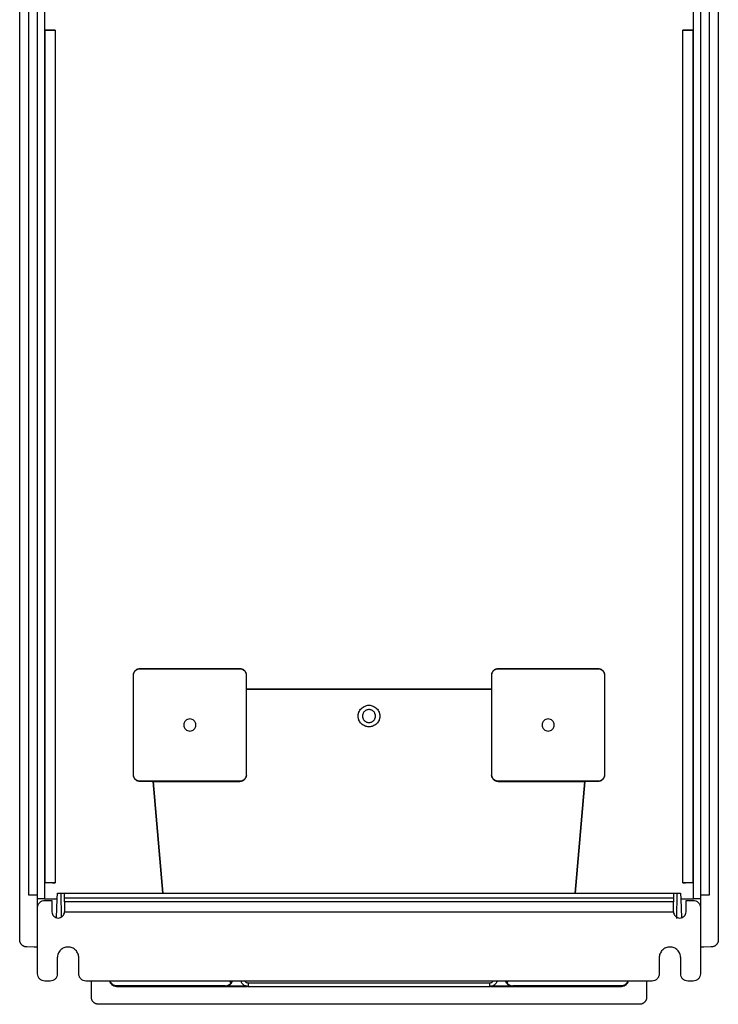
# Model space of a CAD drawing. Header units: millimetres. Extents: x 190.3 to 209.8, y 176 to 224.
# Tile 1 of 2: x 190.3 to 209.8, y 176 to 203.5. Entities that reach past the tile are written whole.
import ezdxf

# ---------------------------------------------------------------- set-up
doc = ezdxf.new("R2010")
doc.units = ezdxf.units.MM

msp = doc.modelspace()

# ---------------------------------------------------------------- linework, layer by layer
at = {"color": 7, "linetype": 'Continuous', "lineweight": 25}
for p, q in [((190.25, 177.801), (190.25, 221.194)), ((190.5, 221.179), (190.5, 179.059)), ((209.5, 179.059), (209.5, 221.179)), ((209.75, 221.194), (209.75, 177.801)), ((190.75, 178.949), (190.75, 220.376)), ((209.25, 220.376), (209.25, 178.949)), ((190.941, 210.642), (190.941, 178.949)), ((209.059, 178.949), (209.059, 210.642)), ((190.945, 203.494), (190.945, 203.204)), ((209.055, 203.204), (209.055, 203.494)), ((190.95, 203.199), (190.945, 203.204)), ((190.945, 203.204), (191.241, 203.204)), ((190.95, 203.199), (190.95, 179.399)), ((191.241, 203.204), (191.241, 179.394)), ((208.759, 203.204), (209.055, 203.204)), ((208.759, 179.394), (208.759, 203.204)), ((209.055, 203.204), (209.05, 203.199)), ((209.05, 179.399), (209.05, 203.199)), ((193.605, 185.374), (193.608, 185.37)), ((193.605, 185.374), (196.395, 185.374)), ((193.608, 185.37), (196.392, 185.37)), ((196.395, 185.374), (196.392, 185.37)), ((203.605, 185.374), (203.608, 185.37)), ((203.605, 185.374), (206.395, 185.374)), ((203.608, 185.37), (206.392, 185.37)), ((206.395, 185.374), (206.392, 185.37)), ((193.425, 185.194), (193.426, 185.193)), ((193.425, 182.404), (193.425, 185.194)), ((193.426, 185.193), (193.428, 185.19)), ((193.428, 182.407), (193.428, 185.19)), ((196.575, 185.194), (196.572, 185.19)), ((196.572, 185.19), (196.572, 182.407)), ((196.575, 185.194), (196.575, 184.799)), ((203.425, 185.194), (203.426, 185.193)), ((203.425, 184.799), (203.425, 185.194)), ((203.426, 185.193), (203.428, 185.19)), ((203.428, 182.407), (203.428, 185.19)), ((206.575, 185.194), (206.572, 185.19)), ((206.572, 185.19), (206.572, 182.407)), ((206.575, 185.194), (206.575, 182.404)), ((196.577, 184.797), (196.575, 184.799)), ((196.575, 184.799), (203.425, 184.799)), ((196.577, 182.402), (196.577, 184.797)), ((203.423, 184.797), (196.577, 184.797)), ((203.425, 184.799), (203.423, 184.797)), ((203.423, 184.797), (203.423, 182.402)), ((193.425, 182.404), (193.428, 182.407)), ((196.577, 182.402), (196.572, 182.407)), ((203.428, 182.407), (203.423, 182.402)), ((206.575, 182.404), (206.572, 182.407)), ((193.605, 182.224), (193.606, 182.225)), ((193.973, 182.224), (193.605, 182.224)), ((193.606, 182.225), (193.608, 182.227)), ((196.392, 182.227), (193.608, 182.227)), ((193.973, 182.224), (193.975, 182.222)), ((194.246, 179.099), (193.973, 182.224)), ((193.975, 182.222), (196.397, 182.222)), ((193.975, 182.222), (194.248, 179.099)), ((196.392, 182.227), (196.397, 182.222)), ((203.603, 182.222), (203.608, 182.227)), ((203.603, 182.222), (206.025, 182.222)), ((206.392, 182.227), (203.608, 182.227)), ((205.752, 179.099), (206.025, 182.222)), ((206.027, 182.224), (205.754, 179.099)), ((206.025, 182.222), (206.027, 182.224)), ((206.395, 182.224), (206.027, 182.224)), ((206.392, 182.227), (206.395, 182.224)), ((190.945, 179.394), (190.95, 179.399)), ((190.945, 179.394), (190.945, 178.949)), ((191.241, 179.394), (190.945, 179.394)), ((209.055, 179.394), (208.759, 179.394)), ((209.05, 179.399), (209.055, 179.394)), ((209.055, 178.949), (209.055, 179.394)), ((190.5, 179.059), (190.75, 179.059)), ((191.3, 178.949), (191.305, 179.099)), ((191.305, 179.099), (194.246, 179.099)), ((191.397, 179.099), (191.409, 178.433)), ((194.248, 179.099), (194.246, 179.099)), ((194.248, 179.099), (205.752, 179.099)), ((205.752, 179.099), (205.754, 179.099)), ((205.754, 179.099), (208.695, 179.099)), ((208.59, 178.399), (208.603, 179.099)), ((208.695, 179.099), (208.7, 178.949)), ((209.25, 179.059), (209.5, 179.059)), ((190.941, 178.949), (190.75, 178.949)), ((190.75, 178.716), (190.75, 178.949)), ((190.941, 178.949), (190.945, 178.949)), ((190.945, 178.949), (191.3, 178.949)), ((190.95, 178.899), (191.15, 178.899)), ((191.15, 178.899), (191.15, 178.583)), ((191.281, 178.417), (191.3, 178.949)), ((208.5, 178.964), (191.5, 178.964)), ((191.5, 178.865), (191.5, 178.964)), ((208.5, 178.865), (191.5, 178.865)), ((208.5, 178.964), (208.5, 178.865)), ((208.7, 178.949), (209.055, 178.949)), ((208.7, 178.949), (208.719, 178.417)), ((208.85, 178.583), (208.85, 178.899)), ((208.85, 178.899), (209.05, 178.899)), ((209.055, 178.949), (209.059, 178.949)), ((209.25, 178.949), (209.059, 178.949)), ((209.25, 178.949), (209.25, 178.716)), ((190.75, 176.849), (190.75, 178.699)), ((191.5, 178.583), (208.5, 178.583)), ((209.25, 178.699), (209.25, 176.849)), ((190.749, 178.143), (190.75, 178.199)), ((209.25, 178.199), (209.251, 178.143)), ((190.75, 178.143), (190.749, 178.143)), ((209.251, 178.143), (209.25, 178.143)), ((190.657, 177.599), (190.448, 177.601)), ((190.75, 177.599), (190.657, 177.599)), ((209.343, 177.599), (209.25, 177.599)), ((209.552, 177.601), (209.343, 177.599)), ((191.3, 177.299), (191.3, 176.849)), ((191.9, 176.849), (191.9, 177.299)), ((208.1, 177.299), (208.1, 176.849)), ((208.7, 176.849), (208.7, 177.299)), ((191.1, 176.649), (190.95, 176.649)), ((207.9, 176.649), (192.1, 176.649)), ((192.25, 176.199), (192.25, 176.649)), ((196.106, 176.649), (196.148, 176.599)), ((196.148, 176.599), (196.174, 176.649)), ((196.623, 176.597), (203.377, 176.597)), ((196.623, 176.597), (196.623, 176.499)), ((203.377, 176.499), (203.377, 176.597)), ((203.826, 176.649), (203.852, 176.599)), ((207.75, 176.649), (207.75, 176.199)), ((209.05, 176.649), (208.9, 176.649)), ((192.964, 176.513), (192.95, 176.499)), ((192.95, 176.499), (196.606, 176.499)), ((195.986, 176.513), (192.964, 176.513)), ((195.996, 176.503), (195.986, 176.513)), ((196.601, 176.503), (195.996, 176.503)), ((196.623, 176.499), (203.377, 176.499)), ((203.394, 176.499), (207.05, 176.499)), ((204.004, 176.503), (203.407, 176.503)), ((204.014, 176.513), (204.004, 176.503)), ((207.036, 176.513), (204.014, 176.513)), ((207.036, 176.513), (207.05, 176.499)), ((207.55, 175.999), (192.45, 175.999))]:
    msp.add_line(p, q, dxfattribs=at)
for points, knots in [([(191.241, 203.204), (191.236, 203.204), (191.226, 203.203), (191.211, 203.203), (191.195, 203.203), (191.179, 203.202), (191.162, 203.202), (191.144, 203.201), (191.126, 203.201), (191.102, 203.2), (191.07, 203.2), (191.031, 203.199), (190.991, 203.199), (190.964, 203.199), (190.95, 203.199)], [0, 0, 0, 0, 0.062882, 0.125439, 0.187781, 0.250017, 0.312257, 0.37461, 0.437186, 0.500093, 0.625483, 0.750013, 0.874559, 1, 1, 1, 1]), ([(209.05, 203.199), (209.043, 203.199), (209.029, 203.199), (209.009, 203.199), (208.989, 203.199), (208.969, 203.199), (208.949, 203.2), (208.93, 203.2), (208.911, 203.2), (208.886, 203.201), (208.855, 203.201), (208.821, 203.202), (208.789, 203.203), (208.769, 203.204), (208.759, 203.204)], [0, 0, 0, 0, 0.0628633, 0.125405, 0.1877334, 0.249958, 0.3121886, 0.3745353, 0.4371074, 0.5000129, 0.6254085, 0.7499531, 0.8745246, 1, 1, 1, 1]), ([(193.425, 185.194), (193.425, 185.198), (193.425, 185.207), (193.427, 185.221), (193.429, 185.234), (193.433, 185.247), (193.44, 185.267), (193.453, 185.293), (193.477, 185.322), (193.505, 185.345), (193.534, 185.36), (193.56, 185.369), (193.582, 185.373), (193.597, 185.373), (193.605, 185.374)], [0, 0, 0, 0, 0.0483014, 0.0962009, 0.1439733, 0.1918958, 0.2402428, 0.3700566, 0.5000484, 0.6298493, 0.759854, 0.8400621, 0.9196829, 1, 1, 1, 1]), ([(193.428, 185.19), (193.429, 185.195), (193.429, 185.204), (193.43, 185.217), (193.433, 185.23), (193.436, 185.243), (193.44, 185.255), (193.445, 185.267), (193.451, 185.278), (193.458, 185.289), (193.465, 185.299), (193.473, 185.309), (193.483, 185.32), (193.498, 185.333), (193.517, 185.346), (193.538, 185.356), (193.56, 185.364), (193.584, 185.369), (193.6, 185.37), (193.608, 185.37)], [0, 0, 0, 0, 0.047741, 0.095025, 0.141854, 0.188227, 0.234145, 0.279609, 0.324619, 0.369175, 0.413278, 0.456928, 0.500126, 0.579627, 0.660649, 0.743194, 0.827266, 0.912867, 1, 1, 1, 1]), ([(196.392, 185.37), (196.396, 185.37), (196.405, 185.37), (196.418, 185.368), (196.431, 185.366), (196.444, 185.363), (196.456, 185.358), (196.468, 185.353), (196.479, 185.348), (196.49, 185.341), (196.5, 185.334), (196.51, 185.326), (196.521, 185.315), (196.534, 185.301), (196.547, 185.282), (196.558, 185.261), (196.565, 185.239), (196.571, 185.215), (196.571, 185.199), (196.572, 185.19)], [0, 0, 0, 0, 0.047741, 0.095025, 0.141854, 0.188227, 0.234145, 0.279609, 0.324619, 0.369175, 0.413278, 0.456928, 0.500126, 0.579627, 0.660649, 0.743194, 0.827266, 0.912867, 1, 1, 1, 1]), ([(196.395, 185.374), (196.4, 185.374), (196.409, 185.373), (196.422, 185.372), (196.435, 185.369), (196.449, 185.366), (196.469, 185.359), (196.495, 185.345), (196.523, 185.322), (196.547, 185.293), (196.561, 185.265), (196.57, 185.239), (196.574, 185.216), (196.575, 185.201), (196.575, 185.194)], [0, 0, 0, 0, 0.048303, 0.096203, 0.143976, 0.191897, 0.240243, 0.370057, 0.500048, 0.62985, 0.759854, 0.840064, 0.919685, 1, 1, 1, 1]), ([(203.425, 185.194), (203.425, 185.198), (203.425, 185.207), (203.427, 185.221), (203.429, 185.234), (203.433, 185.247), (203.44, 185.267), (203.453, 185.293), (203.477, 185.322), (203.505, 185.345), (203.534, 185.36), (203.56, 185.369), (203.582, 185.373), (203.597, 185.373), (203.605, 185.374)], [0, 0, 0, 0, 0.048301, 0.096201, 0.143973, 0.191896, 0.240243, 0.370056, 0.500048, 0.629849, 0.759854, 0.840062, 0.919683, 1, 1, 1, 1]), ([(203.428, 185.19), (203.429, 185.195), (203.429, 185.204), (203.43, 185.217), (203.433, 185.23), (203.436, 185.243), (203.44, 185.255), (203.445, 185.267), (203.451, 185.278), (203.458, 185.289), (203.465, 185.299), (203.473, 185.309), (203.483, 185.32), (203.498, 185.333), (203.517, 185.346), (203.538, 185.356), (203.56, 185.364), (203.584, 185.369), (203.6, 185.37), (203.608, 185.37)], [0, 0, 0, 0, 0.047741, 0.095025, 0.141854, 0.188227, 0.234145, 0.279609, 0.324619, 0.369175, 0.413278, 0.456928, 0.500126, 0.579627, 0.660649, 0.743194, 0.827266, 0.912867, 1, 1, 1, 1]), ([(206.392, 185.37), (206.396, 185.37), (206.405, 185.37), (206.418, 185.368), (206.431, 185.366), (206.444, 185.363), (206.456, 185.358), (206.468, 185.353), (206.479, 185.348), (206.49, 185.341), (206.5, 185.334), (206.51, 185.326), (206.521, 185.315), (206.534, 185.301), (206.547, 185.282), (206.558, 185.261), (206.565, 185.239), (206.571, 185.215), (206.571, 185.199), (206.572, 185.19)], [0, 0, 0, 0, 0.047741, 0.095025, 0.141854, 0.188227, 0.234145, 0.279609, 0.324619, 0.369175, 0.413278, 0.456928, 0.500126, 0.579627, 0.660649, 0.743194, 0.827266, 0.912867, 1, 1, 1, 1]), ([(206.395, 185.374), (206.4, 185.374), (206.409, 185.373), (206.422, 185.372), (206.435, 185.369), (206.449, 185.366), (206.469, 185.359), (206.495, 185.345), (206.523, 185.322), (206.547, 185.293), (206.561, 185.265), (206.57, 185.239), (206.574, 185.216), (206.575, 185.201), (206.575, 185.194)], [0, 0, 0, 0, 0.048301, 0.096201, 0.143973, 0.191896, 0.240243, 0.370057, 0.500049, 0.62985, 0.759854, 0.840062, 0.919683, 1, 1, 1, 1]), ([(199.699, 184.049), (199.699, 184.054), (199.699, 184.065), (199.7, 184.081), (199.702, 184.097), (199.705, 184.113), (199.709, 184.129), (199.714, 184.144), (199.725, 184.174), (199.746, 184.215), (199.785, 184.263), (199.833, 184.302), (199.887, 184.33), (199.943, 184.347), (200, 184.352), (200.057, 184.347), (200.113, 184.33), (200.167, 184.302), (200.214, 184.263), (200.254, 184.215), (200.277, 184.17), (200.29, 184.133), (200.296, 184.105), (200.301, 184.077), (200.301, 184.058), (200.301, 184.049)], [0, 0, 0, 0, 0.01728, 0.034438, 0.051522, 0.068583, 0.085671, 0.102837, 0.120131, 0.185082, 0.250089, 0.315039, 0.380046, 0.440002, 0.500014, 0.55997, 0.619983, 0.684933, 0.74994, 0.81489, 0.879897, 0.910048, 0.939935, 0.969829, 1, 1, 1, 1]), ([(200.18, 184.049), (200.18, 184.053), (200.18, 184.062), (200.178, 184.076), (200.176, 184.089), (200.172, 184.102), (200.165, 184.122), (200.152, 184.148), (200.128, 184.177), (200.1, 184.2), (200.068, 184.217), (200.034, 184.227), (200, 184.23), (199.966, 184.227), (199.932, 184.217), (199.9, 184.2), (199.872, 184.177), (199.848, 184.148), (199.834, 184.12), (199.825, 184.094), (199.821, 184.071), (199.82, 184.056), (199.82, 184.049)], [0, 0, 0, 0, 0.024148, 0.048096, 0.071983, 0.095946, 0.120123, 0.185057, 0.250087, 0.315021, 0.38005, 0.43999, 0.500024, 0.559964, 0.619998, 0.684933, 0.749962, 0.814896, 0.879926, 0.920037, 0.959848, 1, 1, 1, 1]), ([(195.17, 183.799), (195.17, 183.821), (195.166, 183.843), (195.149, 183.884), (195.136, 183.903), (195.104, 183.935), (195.086, 183.947), (195.044, 183.964), (195.022, 183.969), (194.978, 183.969), (194.956, 183.964), (194.914, 183.947), (194.896, 183.935), (194.864, 183.903), (194.851, 183.884), (194.834, 183.843), (194.83, 183.821), (194.83, 183.799)], [0, 0, 0, 0, 0.125, 0.125, 0.25, 0.25, 0.375, 0.375, 0.5, 0.5, 0.625, 0.625, 0.75, 0.75, 0.875, 0.875, 1, 1, 1, 1]), ([(200.301, 184.049), (200.301, 184.043), (200.301, 184.032), (200.3, 184.016), (200.298, 184), (200.295, 183.984), (200.291, 183.969), (200.286, 183.953), (200.275, 183.924), (200.254, 183.882), (200.215, 183.834), (200.167, 183.795), (200.113, 183.767), (200.057, 183.751), (200, 183.746), (199.943, 183.751), (199.887, 183.767), (199.833, 183.795), (199.786, 183.834), (199.746, 183.882), (199.723, 183.927), (199.71, 183.965), (199.704, 183.992), (199.699, 184.02), (199.699, 184.039), (199.699, 184.049)], [0, 0, 0, 0, 0.01728, 0.034438, 0.051522, 0.068583, 0.085671, 0.102837, 0.120131, 0.185082, 0.250089, 0.315039, 0.380046, 0.440002, 0.500014, 0.55997, 0.619983, 0.684933, 0.74994, 0.81489, 0.879897, 0.910048, 0.939935, 0.969829, 1, 1, 1, 1]), ([(199.82, 184.049), (199.82, 184.044), (199.82, 184.035), (199.822, 184.022), (199.824, 184.008), (199.828, 183.995), (199.835, 183.975), (199.848, 183.949), (199.872, 183.921), (199.9, 183.897), (199.932, 183.881), (199.966, 183.871), (200, 183.868), (200.034, 183.871), (200.068, 183.881), (200.1, 183.897), (200.128, 183.921), (200.152, 183.949), (200.166, 183.978), (200.175, 184.004), (200.179, 184.026), (200.18, 184.041), (200.18, 184.049)], [0, 0, 0, 0, 0.024148, 0.048096, 0.071983, 0.095946, 0.120123, 0.185057, 0.250087, 0.315021, 0.38005, 0.43999, 0.500024, 0.559964, 0.619998, 0.684933, 0.749962, 0.814896, 0.879926, 0.920037, 0.959848, 1, 1, 1, 1]), ([(205.17, 183.799), (205.17, 183.821), (205.166, 183.843), (205.149, 183.884), (205.136, 183.903), (205.104, 183.935), (205.086, 183.947), (205.044, 183.964), (205.022, 183.969), (204.978, 183.969), (204.956, 183.964), (204.914, 183.947), (204.896, 183.935), (204.864, 183.903), (204.851, 183.884), (204.834, 183.843), (204.83, 183.821), (204.83, 183.799)], [0, 0, 0, 0, 0.125, 0.125, 0.25, 0.25, 0.375, 0.375, 0.5, 0.5, 0.625, 0.625, 0.75, 0.75, 0.875, 0.875, 1, 1, 1, 1]), ([(194.83, 183.799), (194.83, 183.777), (194.834, 183.754), (194.851, 183.713), (194.864, 183.694), (194.896, 183.663), (194.914, 183.65), (194.956, 183.633), (194.978, 183.629), (195.022, 183.629), (195.044, 183.633), (195.086, 183.65), (195.104, 183.663), (195.136, 183.694), (195.149, 183.713), (195.166, 183.754), (195.17, 183.777), (195.17, 183.799)], [0, 0, 0, 0, 0.125, 0.125, 0.25, 0.25, 0.375, 0.375, 0.5, 0.5, 0.625, 0.625, 0.75, 0.75, 0.875, 0.875, 1, 1, 1, 1]), ([(204.83, 183.799), (204.83, 183.777), (204.834, 183.754), (204.851, 183.713), (204.864, 183.694), (204.896, 183.663), (204.914, 183.65), (204.956, 183.633), (204.978, 183.629), (205.022, 183.629), (205.044, 183.633), (205.086, 183.65), (205.104, 183.663), (205.136, 183.694), (205.149, 183.713), (205.166, 183.754), (205.17, 183.777), (205.17, 183.799)], [0, 0, 0, 0, 0.125, 0.125, 0.25, 0.25, 0.375, 0.375, 0.5, 0.5, 0.625, 0.625, 0.75, 0.75, 0.875, 0.875, 1, 1, 1, 1]), ([(193.605, 182.224), (193.6, 182.224), (193.591, 182.224), (193.578, 182.226), (193.565, 182.228), (193.551, 182.232), (193.531, 182.239), (193.505, 182.252), (193.477, 182.276), (193.453, 182.304), (193.439, 182.333), (193.43, 182.359), (193.426, 182.381), (193.425, 182.396), (193.425, 182.404)], [0, 0, 0, 0, 0.0483014, 0.0962009, 0.1439733, 0.1918958, 0.2402428, 0.3700566, 0.5000484, 0.6298493, 0.759854, 0.8400621, 0.9196829, 1, 1, 1, 1]), ([(193.608, 182.227), (193.604, 182.227), (193.595, 182.228), (193.582, 182.229), (193.569, 182.232), (193.556, 182.235), (193.544, 182.239), (193.532, 182.244), (193.521, 182.25), (193.51, 182.256), (193.5, 182.264), (193.49, 182.271), (193.479, 182.282), (193.466, 182.297), (193.453, 182.316), (193.442, 182.336), (193.435, 182.359), (193.429, 182.383), (193.429, 182.399), (193.428, 182.407)], [0, 0, 0, 0, 0.047741, 0.095025, 0.141854, 0.188227, 0.234145, 0.279609, 0.324619, 0.369175, 0.413278, 0.456928, 0.500126, 0.579627, 0.660649, 0.743194, 0.827266, 0.912867, 1, 1, 1, 1]), ([(196.572, 182.407), (196.571, 182.403), (196.571, 182.394), (196.57, 182.38), (196.567, 182.367), (196.564, 182.355), (196.56, 182.342), (196.555, 182.331), (196.549, 182.319), (196.542, 182.309), (196.535, 182.298), (196.527, 182.289), (196.517, 182.277), (196.502, 182.265), (196.483, 182.252), (196.462, 182.241), (196.44, 182.233), (196.416, 182.228), (196.4, 182.228), (196.392, 182.227)], [0, 0, 0, 0, 0.0477407, 0.0950252, 0.1418538, 0.1882271, 0.2341453, 0.2796091, 0.3246187, 0.3691747, 0.4132775, 0.4569277, 0.5001258, 0.5796269, 0.6606488, 0.7431943, 0.8272663, 0.9128674, 1, 1, 1, 1]), ([(196.577, 182.402), (196.577, 182.397), (196.576, 182.388), (196.575, 182.375), (196.572, 182.362), (196.569, 182.348), (196.562, 182.328), (196.548, 182.302), (196.525, 182.274), (196.496, 182.25), (196.468, 182.236), (196.442, 182.227), (196.419, 182.223), (196.404, 182.222), (196.397, 182.222)], [0, 0, 0, 0, 0.048301, 0.096201, 0.143973, 0.191896, 0.240243, 0.370057, 0.500048, 0.629849, 0.759854, 0.840062, 0.919683, 1, 1, 1, 1]), ([(203.603, 182.222), (203.599, 182.222), (203.59, 182.222), (203.576, 182.224), (203.563, 182.226), (203.55, 182.23), (203.53, 182.237), (203.504, 182.25), (203.475, 182.274), (203.452, 182.302), (203.437, 182.331), (203.428, 182.357), (203.424, 182.379), (203.424, 182.394), (203.423, 182.402)], [0, 0, 0, 0, 0.048301, 0.096201, 0.143973, 0.191896, 0.240243, 0.370057, 0.500049, 0.62985, 0.759854, 0.840062, 0.919683, 1, 1, 1, 1]), ([(203.608, 182.227), (203.604, 182.227), (203.595, 182.228), (203.582, 182.229), (203.569, 182.232), (203.556, 182.235), (203.544, 182.239), (203.532, 182.244), (203.521, 182.25), (203.51, 182.256), (203.5, 182.264), (203.49, 182.271), (203.479, 182.282), (203.466, 182.297), (203.453, 182.316), (203.442, 182.336), (203.435, 182.359), (203.429, 182.383), (203.429, 182.399), (203.428, 182.407)], [0, 0, 0, 0, 0.047741, 0.095025, 0.141854, 0.188227, 0.234145, 0.279609, 0.324619, 0.369175, 0.413278, 0.456928, 0.500126, 0.579627, 0.660649, 0.743194, 0.827266, 0.912867, 1, 1, 1, 1]), ([(206.572, 182.407), (206.571, 182.403), (206.571, 182.394), (206.57, 182.38), (206.567, 182.367), (206.564, 182.355), (206.56, 182.342), (206.555, 182.331), (206.549, 182.319), (206.542, 182.309), (206.535, 182.298), (206.527, 182.289), (206.517, 182.277), (206.502, 182.265), (206.483, 182.252), (206.462, 182.241), (206.44, 182.233), (206.416, 182.228), (206.4, 182.228), (206.392, 182.227)], [0, 0, 0, 0, 0.047741, 0.095025, 0.141854, 0.188227, 0.234145, 0.279609, 0.324619, 0.369175, 0.413278, 0.456928, 0.500126, 0.579627, 0.660649, 0.743194, 0.827266, 0.912867, 1, 1, 1, 1]), ([(206.575, 182.404), (206.575, 182.399), (206.575, 182.39), (206.573, 182.377), (206.571, 182.363), (206.567, 182.35), (206.56, 182.33), (206.547, 182.304), (206.523, 182.276), (206.495, 182.252), (206.466, 182.237), (206.44, 182.229), (206.418, 182.225), (206.403, 182.224), (206.395, 182.224)], [0, 0, 0, 0, 0.048301, 0.096201, 0.143973, 0.191896, 0.240243, 0.370057, 0.500049, 0.62985, 0.759854, 0.840062, 0.919683, 1, 1, 1, 1]), ([(190.95, 179.399), (190.957, 179.399), (190.971, 179.399), (190.991, 179.399), (191.011, 179.398), (191.031, 179.398), (191.051, 179.398), (191.07, 179.398), (191.089, 179.397), (191.114, 179.397), (191.145, 179.396), (191.179, 179.395), (191.211, 179.395), (191.231, 179.394), (191.241, 179.394)], [0, 0, 0, 0, 0.062863, 0.125405, 0.187733, 0.249958, 0.312189, 0.374535, 0.437107, 0.500013, 0.625408, 0.749953, 0.874525, 1, 1, 1, 1]), ([(208.759, 179.394), (208.764, 179.394), (208.774, 179.394), (208.789, 179.395), (208.805, 179.395), (208.821, 179.395), (208.838, 179.396), (208.856, 179.396), (208.874, 179.397), (208.898, 179.397), (208.93, 179.398), (208.969, 179.398), (209.009, 179.399), (209.036, 179.399), (209.05, 179.399)], [0, 0, 0, 0, 0.062882, 0.125439, 0.187781, 0.250017, 0.312257, 0.37461, 0.437186, 0.500093, 0.625483, 0.750013, 0.874559, 1, 1, 1, 1]), ([(191.5, 178.964), (191.5, 178.972), (191.5, 178.99), (191.5, 179.036), (191.5, 179.074), (191.5, 179.096), (191.5, 179.099)], [0, 0, 0, 0, 0.320361, 0.640723, 0.961084, 1, 1, 1, 1]), ([(208.5, 179.099), (208.5, 179.096), (208.5, 179.074), (208.5, 179.036), (208.5, 178.99), (208.5, 178.972), (208.5, 178.964)], [0, 0, 0, 0, 0.038916, 0.359277, 0.679639, 1, 1, 1, 1]), ([(190.75, 178.699), (190.75, 178.725), (190.755, 178.751), (190.775, 178.799), (190.79, 178.822), (190.827, 178.859), (190.849, 178.874), (190.898, 178.894), (190.924, 178.899), (190.95, 178.899)], [0, 0, 0, 0, 0.25, 0.25, 0.5, 0.5, 0.75, 0.75, 1, 1, 1, 1]), ([(191.5, 178.865), (191.5, 178.855), (191.5, 178.84), (191.5, 178.803), (191.5, 178.78), (191.5, 178.73), (191.5, 178.702), (191.5, 178.644), (191.5, 178.614), (191.5, 178.583)], [0, 0, 0, 0, 0.25, 0.25, 0.5, 0.5, 0.75, 0.75, 1, 1, 1, 1]), ([(208.5, 178.583), (208.5, 178.614), (208.5, 178.644), (208.5, 178.702), (208.5, 178.73), (208.5, 178.78), (208.5, 178.803), (208.5, 178.84), (208.5, 178.855), (208.5, 178.865)], [0, 0, 0, 0, 0.25, 0.25, 0.5, 0.5, 0.75, 0.75, 1, 1, 1, 1]), ([(209.05, 178.899), (209.076, 178.899), (209.102, 178.894), (209.151, 178.874), (209.173, 178.859), (209.21, 178.822), (209.225, 178.799), (209.245, 178.751), (209.25, 178.725), (209.25, 178.699)], [0, 0, 0, 0, 0.25, 0.25, 0.5, 0.5, 0.75, 0.75, 1, 1, 1, 1]), ([(191.15, 178.583), (191.15, 178.56), (191.155, 178.537), (191.172, 178.495), (191.185, 178.476), (191.217, 178.443), (191.237, 178.43), (191.279, 178.413), (191.302, 178.408), (191.348, 178.408), (191.371, 178.413), (191.413, 178.43), (191.433, 178.443), (191.465, 178.476), (191.478, 178.495), (191.495, 178.537), (191.5, 178.56), (191.5, 178.583)], [0, 0, 0, 0, 0.125, 0.125, 0.25, 0.25, 0.375, 0.375, 0.5, 0.5, 0.625, 0.625, 0.75, 0.75, 0.875, 0.875, 1, 1, 1, 1]), ([(208.5, 178.583), (208.5, 178.56), (208.505, 178.537), (208.522, 178.495), (208.535, 178.476), (208.567, 178.443), (208.587, 178.43), (208.629, 178.413), (208.652, 178.408), (208.698, 178.408), (208.721, 178.413), (208.763, 178.43), (208.783, 178.443), (208.815, 178.476), (208.828, 178.495), (208.845, 178.537), (208.85, 178.56), (208.85, 178.583)], [0, 0, 0, 0, 0.125, 0.125, 0.25, 0.25, 0.375, 0.375, 0.5, 0.5, 0.625, 0.625, 0.75, 0.75, 0.875, 0.875, 1, 1, 1, 1]), ([(190.448, 177.601), (190.444, 177.601), (190.435, 177.601), (190.421, 177.603), (190.408, 177.605), (190.394, 177.608), (190.381, 177.613), (190.368, 177.618), (190.355, 177.625), (190.342, 177.632), (190.33, 177.64), (190.319, 177.649), (190.308, 177.66), (190.296, 177.672), (190.285, 177.687), (190.275, 177.704), (190.265, 177.724), (190.257, 177.747), (190.251, 177.773), (190.25, 177.791), (190.25, 177.801)], [0, 0, 0, 0, 0.043166, 0.086791, 0.130875, 0.175417, 0.220419, 0.265879, 0.311798, 0.358177, 0.405014, 0.452311, 0.500066, 0.551939, 0.610331, 0.675239, 0.746661, 0.824597, 0.909044, 1, 1, 1, 1]), ([(209.75, 177.801), (209.75, 177.796), (209.75, 177.786), (209.748, 177.772), (209.746, 177.759), (209.743, 177.747), (209.739, 177.735), (209.735, 177.724), (209.73, 177.713), (209.725, 177.704), (209.72, 177.695), (209.714, 177.686), (209.709, 177.679), (209.703, 177.672), (209.698, 177.666), (209.688, 177.655), (209.672, 177.641), (209.65, 177.627), (209.626, 177.615), (209.602, 177.607), (209.577, 177.602), (209.56, 177.601), (209.552, 177.601)], [0, 0, 0, 0, 0.046321, 0.091012, 0.134074, 0.175505, 0.215307, 0.253479, 0.29002, 0.324932, 0.358213, 0.389864, 0.419885, 0.448275, 0.475035, 0.500165, 0.587319, 0.672933, 0.757008, 0.839544, 0.920542, 1, 1, 1, 1]), ([(191.9, 177.299), (191.9, 177.338), (191.892, 177.377), (191.862, 177.45), (191.84, 177.483), (191.784, 177.539), (191.751, 177.561), (191.679, 177.591), (191.639, 177.599), (191.561, 177.599), (191.521, 177.591), (191.449, 177.561), (191.416, 177.539), (191.36, 177.483), (191.338, 177.45), (191.308, 177.377), (191.3, 177.338), (191.3, 177.299)], [0, 0, 0, 0, 0.125, 0.125, 0.25, 0.25, 0.375, 0.375, 0.5, 0.5, 0.625, 0.625, 0.75, 0.75, 0.875, 0.875, 1, 1, 1, 1]), ([(208.7, 177.299), (208.7, 177.338), (208.692, 177.377), (208.662, 177.45), (208.64, 177.483), (208.584, 177.539), (208.551, 177.561), (208.479, 177.591), (208.439, 177.599), (208.361, 177.599), (208.321, 177.591), (208.249, 177.561), (208.216, 177.539), (208.16, 177.483), (208.138, 177.45), (208.108, 177.377), (208.1, 177.338), (208.1, 177.299)], [0, 0, 0, 0, 0.125, 0.125, 0.25, 0.25, 0.375, 0.375, 0.5, 0.5, 0.625, 0.625, 0.75, 0.75, 0.875, 0.875, 1, 1, 1, 1]), ([(190.95, 176.649), (190.924, 176.649), (190.898, 176.654), (190.849, 176.674), (190.827, 176.689), (190.79, 176.726), (190.775, 176.748), (190.755, 176.796), (190.75, 176.823), (190.75, 176.849)], [0, 0, 0, 0, 0.25, 0.25, 0.5, 0.5, 0.75, 0.75, 1, 1, 1, 1]), ([(191.3, 176.849), (191.3, 176.823), (191.295, 176.796), (191.275, 176.748), (191.26, 176.726), (191.223, 176.689), (191.201, 176.674), (191.152, 176.654), (191.126, 176.649), (191.1, 176.649)], [0, 0, 0, 0, 0.25, 0.25, 0.5, 0.5, 0.75, 0.75, 1, 1, 1, 1]), ([(192.1, 176.649), (192.074, 176.649), (192.048, 176.654), (191.999, 176.674), (191.977, 176.689), (191.94, 176.726), (191.925, 176.748), (191.905, 176.796), (191.9, 176.823), (191.9, 176.849)], [0, 0, 0, 0, 0.25, 0.25, 0.5, 0.5, 0.75, 0.75, 1, 1, 1, 1]), ([(208.1, 176.849), (208.1, 176.823), (208.095, 176.796), (208.075, 176.748), (208.06, 176.726), (208.023, 176.689), (208.001, 176.674), (207.952, 176.654), (207.926, 176.649), (207.9, 176.649)], [0, 0, 0, 0, 0.25, 0.25, 0.5, 0.5, 0.75, 0.75, 1, 1, 1, 1]), ([(208.9, 176.649), (208.874, 176.649), (208.848, 176.654), (208.799, 176.674), (208.777, 176.689), (208.74, 176.726), (208.725, 176.748), (208.705, 176.796), (208.7, 176.823), (208.7, 176.849)], [0, 0, 0, 0, 0.25, 0.25, 0.5, 0.5, 0.75, 0.75, 1, 1, 1, 1]), ([(209.25, 176.849), (209.25, 176.823), (209.245, 176.796), (209.225, 176.748), (209.21, 176.726), (209.173, 176.689), (209.151, 176.674), (209.102, 176.654), (209.076, 176.649), (209.05, 176.649)], [0, 0, 0, 0, 0.25, 0.25, 0.5, 0.5, 0.75, 0.75, 1, 1, 1, 1]), ([(192.757, 176.649), (192.76, 176.638), (192.77, 176.604), (192.806, 176.553), (192.871, 176.508), (192.923, 176.502), (192.95, 176.499)], [0, 0, 0, 0, 0.123911, 0.404727, 0.700977, 1, 1, 1, 1]), ([(192.964, 176.513), (192.951, 176.513), (192.926, 176.515), (192.888, 176.527), (192.853, 176.546), (192.811, 176.582), (192.784, 176.619), (192.779, 176.646), (192.779, 176.649)], [0, 0, 0, 0, 0.131208, 0.268059, 0.421044, 0.592799, 0.963158, 1, 1, 1, 1]), ([(195.986, 176.513), (195.99, 176.513), (195.998, 176.513), (196.01, 176.514), (196.021, 176.516), (196.037, 176.519), (196.056, 176.525), (196.078, 176.535), (196.099, 176.548), (196.117, 176.563), (196.134, 176.58), (196.143, 176.592), (196.148, 176.599)], [0, 0, 0, 0, 0.05538, 0.110737, 0.166459, 0.222924, 0.340998, 0.463553, 0.590998, 0.724406, 0.859438, 1, 1, 1, 1]), ([(195.996, 176.503), (196.022, 176.506), (196.075, 176.512), (196.14, 176.558), (196.176, 176.608), (196.185, 176.64), (196.187, 176.649)], [0, 0, 0, 0, 0.306867, 0.605902, 0.895607, 1, 1, 1, 1]), ([(196.623, 176.499), (196.598, 176.501), (196.549, 176.507), (196.486, 176.548), (196.444, 176.598), (196.436, 176.636), (196.433, 176.649)], [0, 0, 0, 0, 0.284117, 0.563972, 0.846731, 1, 1, 1, 1]), ([(196.537, 176.649), (196.543, 176.64), (196.555, 176.62), (196.586, 176.601), (196.611, 176.599), (196.623, 176.597)], [0, 0, 0, 0, 0.301655, 0.651367, 1, 1, 1, 1]), ([(203.377, 176.597), (203.389, 176.599), (203.414, 176.601), (203.445, 176.62), (203.457, 176.64), (203.463, 176.649)], [0, 0, 0, 0, 0.348633, 0.698345, 1, 1, 1, 1]), ([(203.569, 176.649), (203.568, 176.644), (203.564, 176.624), (203.548, 176.593), (203.522, 176.559), (203.484, 176.527), (203.435, 176.503), (203.395, 176.5), (203.377, 176.499)], [0, 0, 0, 0, 0.0594146, 0.232757, 0.393191, 0.5407049, 0.7960261, 1, 1, 1, 1]), ([(204.004, 176.503), (203.979, 176.506), (203.94, 176.51), (203.894, 176.535), (203.862, 176.56), (203.836, 176.592), (203.818, 176.622), (203.815, 176.642), (203.814, 176.649)], [0, 0, 0, 0, 0.290616, 0.448617, 0.606826, 0.764833, 0.923059, 1, 1, 1, 1]), ([(203.894, 176.649), (203.893, 176.648), (203.874, 176.634), (203.863, 176.616), (203.852, 176.599)], [0, 0, 0, 0, 0.046729, 1, 1, 1, 1]), ([(203.852, 176.599), (203.855, 176.595), (203.859, 176.589), (203.866, 176.58), (203.874, 176.571), (203.886, 176.56), (203.901, 176.548), (203.922, 176.535), (203.944, 176.525), (203.967, 176.518), (203.99, 176.514), (204.006, 176.513), (204.014, 176.513)], [0, 0, 0, 0, 0.071002, 0.140489, 0.208658, 0.275717, 0.408892, 0.536593, 0.658915, 0.777244, 0.889231, 1, 1, 1, 1]), ([(207.221, 176.649), (207.221, 176.646), (207.216, 176.619), (207.189, 176.582), (207.147, 176.546), (207.112, 176.527), (207.074, 176.515), (207.049, 176.513), (207.036, 176.513)], [0, 0, 0, 0, 0.036831, 0.407201, 0.578945, 0.731941, 0.868788, 1, 1, 1, 1]), ([(207.05, 176.499), (207.077, 176.502), (207.129, 176.508), (207.194, 176.553), (207.23, 176.604), (207.24, 176.638), (207.243, 176.649)], [0, 0, 0, 0, 0.299016, 0.595273, 0.87608, 1, 1, 1, 1]), ([(192.45, 175.999), (192.446, 175.999), (192.436, 175.999), (192.422, 176.001), (192.409, 176.003), (192.396, 176.007), (192.384, 176.01), (192.373, 176.015), (192.362, 176.019), (192.353, 176.024), (192.344, 176.03), (192.336, 176.035), (192.328, 176.041), (192.321, 176.046), (192.315, 176.052), (192.304, 176.062), (192.291, 176.078), (192.276, 176.1), (192.264, 176.124), (192.256, 176.149), (192.251, 176.174), (192.251, 176.191), (192.25, 176.199)], [0, 0, 0, 0, 0.046316, 0.091003, 0.134061, 0.17549, 0.21529, 0.253461, 0.290002, 0.324914, 0.358197, 0.38985, 0.419874, 0.448268, 0.475032, 0.500167, 0.587274, 0.67286, 0.756925, 0.83947, 0.920495, 1, 1, 1, 1]), ([(207.75, 176.199), (207.75, 176.195), (207.749, 176.185), (207.748, 176.172), (207.746, 176.158), (207.742, 176.145), (207.738, 176.131), (207.733, 176.118), (207.726, 176.105), (207.719, 176.092), (207.711, 176.08), (207.701, 176.069), (207.691, 176.057), (207.679, 176.046), (207.664, 176.035), (207.647, 176.024), (207.627, 176.014), (207.604, 176.006), (207.578, 176), (207.559, 176), (207.55, 175.999)], [0, 0, 0, 0, 0.0431942, 0.0868416, 0.1309421, 0.1754958, 0.2205029, 0.2659632, 0.3118769, 0.3582441, 0.4050648, 0.4523389, 0.5000667, 0.5519494, 0.610347, 0.6752579, 0.7466807, 0.8246133, 0.9090538, 1, 1, 1, 1])]:
    msp.add_open_spline(points, degree=3, knots=knots, dxfattribs=at)

doc.saveas('drawing.dxf')
